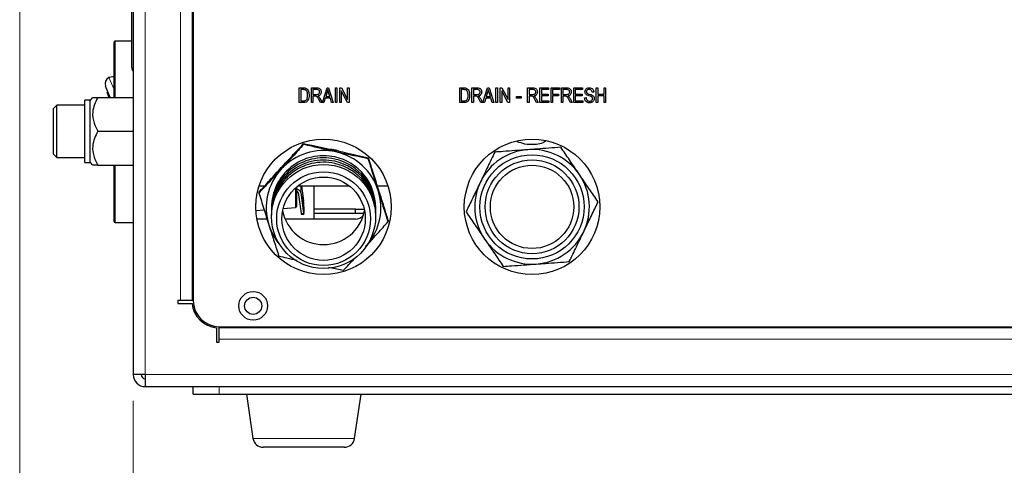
# Model space of a CAD drawing. Header units: millimetres. Extents: x 1 to 419, y 2 to 295.
# Tile 39 of 50: x 160 to 198, y 126 to 143. Entities that reach past the tile are written whole.
import ezdxf

# ---------------------------------------------------------------- set-up
doc = ezdxf.new("R2010")
doc.units = ezdxf.units.MM
doc.styles.add('SLDTEXTSTYLE0', font='TXT', dxfattribs={"width": 0.605})
doc.dimstyles.new('SLDDIMSTYLE0', dxfattribs={"dimtxt": 2.5, "dimasz": 3, "dimexe": 0, "dimexo": 0.0625, "dimtad": 1, "dimlfac": 5, "dimrnd": 1e-09, "dimzin": 12, "dimdsep": 46, "dimtxsty": 'SLDTEXTSTYLE0', "dimsah": 1, "dimcen": 0.09, "dimadec": 0, "dimazin": 3, "dimtfac": 1, "dimtofl": 0, "dimtmove": 0, "dimatfit": 3, "dimfxl": 1, "dimfrac": 2, "dimtolj": 1, "dimtzin": 12, "dimarcsym": 0})
doc.dimstyles.new('SLDDIMSTYLE1', dxfattribs={"dimtxt": 2.5, "dimasz": 3, "dimexe": 0, "dimexo": 0.0625, "dimtad": 1, "dimdec": 0, "dimlfac": 5, "dimrnd": 1e-09, "dimzin": 12, "dimdsep": 46, "dimtxsty": 'SLDTEXTSTYLE0', "dimsah": 1, "dimcen": 0.09, "dimadec": 0, "dimazin": 3, "dimtfac": 1, "dimtofl": 0, "dimtmove": 0, "dimatfit": 3, "dimfxl": 1, "dimfrac": 2, "dimtolj": 1, "dimtzin": 12, "dimarcsym": 0})

# ---------------------------------------------------------------- blocks, each defined once
blk = doc.blocks.new('_D_4')
at = {"color": 7, "linetype": 'Continuous', "lineweight": 18}
for p, q in [((159.865, 157.166), (159.865, 107.934)), ((235.424, 128.604), (235.424, 107.934)), ((159.865, 108.934), (235.424, 108.934))]:
    blk.add_line(p, q, dxfattribs=at)
for points in [[(159.865, 108.934), (162.865, 108.434), (162.865, 109.434)], [(235.424, 108.934), (232.424, 109.434), (232.424, 108.434)]]:
    blk.add_solid(points, dxfattribs=at)
at = {"color": 7, "linetype": 'Continuous', "lineweight": 18, "char_height": 2.5, "attachment_point": 1, "style": 'SLDTEXTSTYLE0'}
for s, insert in [('mm (14,9 in)', (191.332, 112.156)), ('378', (184.665, 112.156))]:
    blk.add_mtext(s, dxfattribs=dict(at, insert=insert))
blk = doc.blocks.new('_D_5')
at = {"color": 7, "linetype": 'Continuous', "lineweight": 18}
for p, q in [((164.224, 128.724), (164.224, 115.936)), ((235.424, 128.604), (235.424, 115.936)), ((164.224, 116.936), (235.424, 116.936))]:
    blk.add_line(p, q, dxfattribs=at)
for points in [[(164.224, 116.936), (167.224, 116.436), (167.224, 117.436)], [(235.424, 116.936), (232.424, 117.436), (232.424, 116.436)]]:
    blk.add_solid(points, dxfattribs=at)
at = {"color": 7, "linetype": 'Continuous', "lineweight": 18, "char_height": 2.5, "attachment_point": 1, "style": 'SLDTEXTSTYLE0'}
for s, insert in [('356', (188.277, 120.159)), ('mm (14 in)', (194.943, 120.159))]:
    blk.add_mtext(s, dxfattribs=dict(at, insert=insert))

msp = doc.modelspace()

# ---------------------------------------------------------------- linework, layer by layer
at = {"color": 7, "linetype": 'Continuous', "lineweight": 25}
for p, q in [((164.2237, 169.4039), (164.2237, 129.7239)), ((166.5237, 166.5639), (166.5237, 132.5639)), ((164.1635, 141.5139), (164.1635, 148.1639)), ((163.4835, 140.3639), (163.4835, 142.4839)), ((164.1635, 142.5239), (163.5235, 142.5239)), ((163.4835, 141.1733), (163.3206, 141.1344)), ((163.3412, 140.3639), (163.1578, 140.7959)), ((163.2153, 140.5581), (163.2522, 140.5737)), ((163.2978, 140.3639), (163.2153, 140.5581)), ((170.5893, 140.7289), (170.7485, 140.7289)), ((170.5893, 140.1639), (170.5893, 140.7289)), ((170.7472, 140.6629), (170.648, 140.6629)), ((170.648, 140.6629), (170.648, 140.2299)), ((171.0589, 140.7289), (171.2665, 140.7289)), ((171.0589, 140.1639), (171.0589, 140.7289)), ((171.2706, 140.6629), (171.1176, 140.6629)), ((171.1176, 140.6629), (171.1176, 140.4794)), ((171.4772, 140.1639), (171.6577, 140.7289)), ((171.6601, 140.5631), (171.6069, 140.3987)), ((171.6577, 140.7289), (171.7149, 140.7289)), ((171.7149, 140.7289), (171.8955, 140.1639)), ((171.7657, 140.3987), (171.7184, 140.554)), ((171.9762, 140.7289), (172.0349, 140.7289)), ((171.9762, 140.1639), (171.9762, 140.7289)), ((172.0349, 140.7289), (172.0349, 140.1639)), ((172.145, 140.7289), (172.2074, 140.7289)), ((172.145, 140.1639), (172.145, 140.7289)), ((172.2037, 140.6137), (172.2037, 140.1639)), ((172.4417, 140.1639), (172.2037, 140.6137)), ((172.2074, 140.7289), (172.4458, 140.2786)), ((172.4458, 140.7289), (172.5045, 140.7289)), ((172.4458, 140.2786), (172.4458, 140.7289)), ((172.5045, 140.7289), (172.5045, 140.1639)), ((176.7478, 140.7289), (176.9071, 140.7289)), ((176.7478, 140.1639), (176.7478, 140.7289)), ((176.9057, 140.6629), (176.8065, 140.6629)), ((176.8065, 140.6629), (176.8065, 140.2299)), ((177.2174, 140.7289), (177.425, 140.7289)), ((177.2174, 140.1639), (177.2174, 140.7289)), ((177.2761, 140.6629), (177.2761, 140.4794)), ((177.4291, 140.6629), (177.2761, 140.6629)), ((177.6357, 140.1639), (177.8162, 140.7289)), ((177.8186, 140.5631), (177.7654, 140.3987)), ((177.8162, 140.7289), (177.8734, 140.7289)), ((177.8734, 140.7289), (178.054, 140.1639)), ((177.9242, 140.3987), (177.877, 140.554)), ((178.1347, 140.7289), (178.1934, 140.7289)), ((178.1347, 140.1639), (178.1347, 140.7289)), ((178.1934, 140.7289), (178.1934, 140.1639)), ((178.3035, 140.7289), (178.366, 140.7289)), ((178.3035, 140.1639), (178.3035, 140.7289)), ((178.3622, 140.6137), (178.3622, 140.1639)), ((178.6002, 140.1639), (178.3622, 140.6137)), ((178.366, 140.7289), (178.6043, 140.2786)), ((178.6043, 140.7289), (178.663, 140.7289)), ((178.6043, 140.2786), (178.6043, 140.7289)), ((178.663, 140.7289), (178.663, 140.1639)), ((179.3528, 140.7289), (179.5603, 140.7289)), ((179.3528, 140.1639), (179.3528, 140.7289)), ((179.4115, 140.6629), (179.4115, 140.4794)), ((179.5645, 140.6629), (179.4115, 140.6629)), ((179.8225, 140.7289), (180.16, 140.7289)), ((179.8225, 140.1639), (179.8225, 140.7289)), ((179.8812, 140.6629), (179.8812, 140.4868)), ((180.16, 140.6629), (179.8812, 140.6629)), ((180.16, 140.7289), (180.16, 140.6629)), ((180.2554, 140.7289), (180.5709, 140.7289)), ((180.2554, 140.1639), (180.2554, 140.7289)), ((180.3141, 140.6629), (180.3141, 140.4868)), ((180.5709, 140.6629), (180.3141, 140.6629)), ((180.5709, 140.7289), (180.5709, 140.6629)), ((180.6517, 140.7289), (180.8592, 140.7289)), ((180.6517, 140.1639), (180.6517, 140.7289)), ((180.8633, 140.6629), (180.7104, 140.6629)), ((180.7104, 140.6629), (180.7104, 140.4794)), ((181.1213, 140.7289), (181.4588, 140.7289)), ((181.1213, 140.1639), (181.1213, 140.7289)), ((181.18, 140.6629), (181.18, 140.4868)), ((181.4588, 140.6629), (181.18, 140.6629)), ((181.4588, 140.7289), (181.4588, 140.6629)), ((181.8918, 140.5675), (181.8331, 140.5602)), ((181.9872, 140.7289), (182.0459, 140.7289)), ((181.9872, 140.1639), (181.9872, 140.7289)), ((182.0459, 140.7289), (182.0459, 140.4941)), ((182.288, 140.7289), (182.3467, 140.7289)), ((182.288, 140.4941), (182.288, 140.7289)), ((182.3467, 140.7289), (182.3467, 140.1639)), ((162.5635, 140.2639), (162.3635, 140.2639)), ((162.3635, 137.8639), (162.3635, 140.2639)), ((162.6635, 140.3639), (162.5635, 140.2639)), ((162.5635, 137.8639), (162.5635, 140.2639)), ((162.8646, 140.3639), (164.2237, 140.3639)), ((170.7559, 140.1639), (170.5893, 140.1639)), ((170.648, 140.2299), (170.7488, 140.2299)), ((171.1176, 140.1639), (171.0589, 140.1639)), ((171.1176, 140.4794), (171.2553, 140.4794)), ((171.1176, 140.4134), (171.1176, 140.1639)), ((171.1925, 140.4134), (171.1176, 140.4134)), ((171.4031, 140.1639), (171.3379, 140.2848)), ((171.3872, 140.3183), (171.4699, 140.1639)), ((171.4699, 140.1639), (171.4031, 140.1639)), ((171.5383, 140.1639), (171.4772, 140.1639)), ((171.5876, 140.3327), (171.5383, 140.1639)), ((171.785, 140.3327), (171.5876, 140.3327)), ((171.6069, 140.3987), (171.7657, 140.3987)), ((171.8345, 140.1639), (171.785, 140.3327)), ((171.8955, 140.1639), (171.8345, 140.1639)), ((172.0349, 140.1639), (171.9762, 140.1639)), ((172.2037, 140.1639), (172.145, 140.1639)), ((172.5045, 140.1639), (172.4417, 140.1639)), ((176.9144, 140.1639), (176.7478, 140.1639)), ((176.8065, 140.2299), (176.9073, 140.2299)), ((177.2761, 140.1639), (177.2174, 140.1639)), ((177.2761, 140.4794), (177.4139, 140.4794)), ((177.2761, 140.4134), (177.2761, 140.1639)), ((177.351, 140.4134), (177.2761, 140.4134)), ((177.5616, 140.1639), (177.4964, 140.2848)), ((177.5457, 140.3183), (177.6284, 140.1639)), ((177.6284, 140.1639), (177.5616, 140.1639)), ((177.6968, 140.1639), (177.6357, 140.1639)), ((177.7461, 140.3327), (177.6968, 140.1639)), ((177.9436, 140.3327), (177.7461, 140.3327)), ((177.7654, 140.3987), (177.9242, 140.3987)), ((177.993, 140.1639), (177.9436, 140.3327)), ((178.054, 140.1639), (177.993, 140.1639)), ((178.1934, 140.1639), (178.1347, 140.1639)), ((178.3622, 140.1639), (178.3035, 140.1639)), ((178.663, 140.1639), (178.6002, 140.1639)), ((178.9272, 140.3987), (179.1033, 140.3987)), ((178.9272, 140.3327), (178.9272, 140.3987)), ((179.1033, 140.3327), (178.9272, 140.3327)), ((179.1033, 140.3987), (179.1033, 140.3327)), ((179.4115, 140.1639), (179.3528, 140.1639)), ((179.4115, 140.4794), (179.5492, 140.4794)), ((179.4115, 140.4134), (179.4115, 140.1639)), ((179.4864, 140.4134), (179.4115, 140.4134)), ((179.697, 140.1639), (179.6318, 140.2848)), ((179.6811, 140.3183), (179.7637, 140.1639)), ((179.7637, 140.1639), (179.697, 140.1639)), ((180.1673, 140.1639), (179.8225, 140.1639)), ((179.8812, 140.4868), (180.1453, 140.4868)), ((179.8812, 140.4207), (179.8812, 140.2299)), ((180.1453, 140.4207), (179.8812, 140.4207)), ((179.8812, 140.2299), (180.1673, 140.2299)), ((180.1453, 140.4868), (180.1453, 140.4207)), ((180.1673, 140.2299), (180.1673, 140.1639)), ((180.3141, 140.1639), (180.2554, 140.1639)), ((180.3141, 140.4868), (180.5342, 140.4868)), ((180.3141, 140.4207), (180.3141, 140.1639)), ((180.5342, 140.4207), (180.3141, 140.4207)), ((180.5342, 140.4868), (180.5342, 140.4207)), ((180.7104, 140.1639), (180.6517, 140.1639)), ((180.7104, 140.4794), (180.8481, 140.4794)), ((180.7104, 140.4134), (180.7104, 140.1639)), ((180.7852, 140.4134), (180.7104, 140.4134)), ((180.9959, 140.1639), (180.9306, 140.2848)), ((180.9799, 140.3183), (181.0626, 140.1639)), ((181.0626, 140.1639), (180.9959, 140.1639)), ((181.4662, 140.1639), (181.1213, 140.1639)), ((181.18, 140.4868), (181.4442, 140.4868)), ((181.18, 140.4207), (181.18, 140.2299)), ((181.4442, 140.4207), (181.18, 140.4207)), ((181.18, 140.2299), (181.4662, 140.2299)), ((181.4442, 140.4868), (181.4442, 140.4207)), ((181.4662, 140.2299), (181.4662, 140.1639)), ((181.5396, 140.3474), (181.5983, 140.3547)), ((182.0459, 140.1639), (181.9872, 140.1639)), ((182.0459, 140.4941), (182.288, 140.4941)), ((182.0459, 140.4281), (182.0459, 140.1639)), ((182.288, 140.4281), (182.0459, 140.4281)), ((182.288, 140.1639), (182.288, 140.4281)), ((182.3467, 140.1639), (182.288, 140.1639)), ((161.2835, 140.0639), (161.1635, 139.9439)), ((161.1635, 138.1839), (161.1635, 139.9439)), ((162.3635, 140.0639), (161.2835, 140.0639)), ((161.2835, 138.0639), (161.2835, 140.0639)), ((162.8646, 139.0639), (164.2237, 139.0639)), ((170.7604, 138.5902), (170.7604, 138.5623)), ((161.1635, 138.1839), (161.2835, 138.0639)), ((161.2835, 138.0639), (162.3635, 138.0639)), ((173.2404, 138.0411), (173.2404, 138.0132)), ((162.3635, 137.8639), (162.5635, 137.8639)), ((162.5635, 137.8639), (162.6635, 137.7639)), ((162.8646, 137.7639), (164.2237, 137.7639)), ((163.4835, 135.6039), (163.4835, 137.7639)), ((169.0513, 136.9684), (169.265, 136.9684)), ((170.4835, 136.9255), (170.4835, 136.181)), ((170.5359, 136.9684), (172.5114, 136.9684)), ((170.6777, 136.9684), (170.7593, 136.3909)), ((171.1635, 135.6939), (171.1635, 136.9684)), ((173.5833, 136.9684), (173.9961, 136.9684)), ((169.0437, 136.7223), (169.0437, 136.6944)), ((170.5464, 136.7152), (170.6597, 135.9141)), ((170.6461, 136.7206), (170.7593, 135.9195)), ((170.7123, 136.5745), (170.7123, 136.4017)), ((170.7524, 136.3224), (170.7158, 136.5813)), ((168.9274, 136.0252), (169.2441, 136.0494)), ((169.5237, 136.1313), (169.5237, 136.0476)), ((169.9727, 136.105), (170.4465, 136.1411)), ((170.7158, 136.3456), (170.7524, 136.0867)), ((170.7558, 136.0935), (170.7558, 136.2663)), ((170.7733, 136.1666), (170.7733, 135.9466)), ((172.7435, 136.0739), (171.1635, 136.0739)), ((172.7435, 135.9139), (172.7435, 136.0739)), ((172.7435, 136.0739), (173.0822, 136.0739)), ((173.5237, 136.0476), (173.5237, 136.1313)), ((169.3557, 135.6939), (168.9665, 135.6939)), ((171.1635, 135.6939), (170.0488, 135.6939)), ((170.6684, 135.8801), (170.768, 135.8855)), ((172.7435, 135.9139), (171.1635, 135.9139)), ((172.7435, 135.6939), (171.1635, 135.6939)), ((173.0729, 135.9139), (172.7435, 135.9139)), ((163.5235, 135.5639), (164.2237, 135.5639)), ((174.0037, 135.624), (174.0037, 135.5961)), ((171.7191, 133.8458), (172.2869, 133.7282)), ((166.0403, 132.5639), (165.9353, 132.5639)), ((165.9353, 132.5639), (165.9353, 132.4589)), ((165.9353, 132.4589), (166.4789, 132.4589)), ((166.4846, 132.5639), (166.0403, 132.5639)), ((166.4954, 132.5639), (166.4846, 132.5639)), ((166.4954, 132.5639), (166.5237, 132.5639)), ((167.4187, 131.5192), (167.4187, 130.9755)), ((167.5237, 131.5639), (232.1237, 131.5639)), ((167.5237, 131.5639), (167.5237, 131.5357)), ((167.5237, 131.5249), (167.5237, 131.5357)), ((167.5237, 131.0805), (167.5237, 131.5249)), ((167.4187, 130.9755), (167.5237, 130.9755)), ((167.5237, 130.9755), (167.5237, 131.0805)), ((164.6837, 129.7239), (164.2237, 129.7239)), ((164.6837, 129.7239), (164.6837, 129.2648)), ((164.6837, 129.2648), (164.6837, 129.2639)), ((164.712, 129.2639), (164.6837, 129.2639)), ((164.712, 129.2639), (235.2462, 129.2639)), ((166.5237, 128.9762), (166.5237, 129.2639)), ((166.5237, 128.9762), (167.5237, 128.9762)), ((167.5237, 128.9762), (232.1237, 128.9762)), ((168.5637, 128.9762), (168.8134, 127.278)), ((172.7139, 127.278), (172.9637, 128.9762)), ((172.3182, 126.9362), (169.2092, 126.9362))]:
    msp.add_line(p, q, dxfattribs=at)
at = {"color": 8, "linetype": 'Continuous', "lineweight": 18}
for p, q in [((164.6837, 129.7239), (164.6837, 169.4039)), ((166.0403, 132.5639), (166.0403, 166.5639)), ((166.4846, 132.5639), (166.4846, 166.5639)), ((166.4954, 166.5639), (166.4954, 132.5639)), ((163.5235, 142.5239), (163.5235, 140.3639)), ((163.2903, 141.1237), (163.4835, 140.6686)), ((163.5235, 137.7639), (163.5235, 135.5639)), ((170.4465, 136.1411), (170.4465, 136.893)), ((170.6461, 136.9684), (170.6461, 136.7206)), ((170.7158, 136.5813), (170.7124, 136.5811)), ((170.7193, 136.3206), (170.7524, 136.3224)), ((170.7558, 136.2663), (170.7272, 136.2647)), ((170.7514, 136.0932), (170.7558, 136.0935)), ((170.6597, 135.9141), (170.7593, 135.9195)), ((167.5237, 131.5357), (232.1237, 131.5357)), ((232.1237, 131.5249), (167.5237, 131.5249)), ((232.1237, 131.0805), (167.5237, 131.0805)), ((164.6837, 129.7239), (235.2237, 129.7239)), ((167.5237, 128.9762), (167.5237, 129.2639)), ((168.8134, 127.278), (172.7115, 127.278)), ((172.7115, 127.278), (172.7139, 127.278))]:
    msp.add_line(p, q, dxfattribs=at)
at = {"color": 7, "linetype": 'Continuous', "lineweight": 25, "flags": 128}
for points in [[(171.7859, 138.3866), (171.9778, 138.3534), (172.0776, 138.3287)], [(170.7123, 136.5745), (170.7123, 136.5801), (170.7125, 136.5846), (170.7129, 136.5878), (170.7133, 136.5895), (170.7138, 136.5897), (170.7144, 136.5883), (170.7151, 136.5855), (170.7158, 136.5813)], [(170.7558, 136.0935), (170.7558, 136.0878), (170.7556, 136.0833), (170.7553, 136.0802), (170.7548, 136.0785), (170.7543, 136.0783), (170.7537, 136.0796), (170.753, 136.0825), (170.7524, 136.0867)], [(170.7593, 135.9195), (170.762, 135.9027), (170.7647, 135.8914), (170.7671, 135.8859), (170.7692, 135.8866), (170.7709, 135.8934), (170.7722, 135.906), (170.773, 135.924), (170.7733, 135.9466)]]:
    msp.add_lwpolyline(points, dxfattribs=at)
at = {"color": 7, "linetype": 'Continuous', "lineweight": 25}
for centre, radius in [((171.5237, 136.1639), 2.6), ((179.5237, 136.1639), 2.6), ((179.5237, 136.1639), 2), ((179.5237, 136.1639), 1.8), ((171.5244, 135.793), 1.9986), ((179.5237, 136.1639), 1.6), ((171.5243, 135.7096), 1.7988), ((171.5242, 135.71), 1.5989), ((168.8237, 132.3639), 0.55), ((168.8237, 132.3639), 0.33)]:
    msp.add_circle(centre, radius, dxfattribs=at)
for centre, radius, start, end in [((163.5235, 142.4839), 0.04, 90, 180), ((164.3635, 141.5139), 0.2, 180, 225.65855), ((163.388, 140.8936), 0.25, 113, 203), ((163.388, 140.8936), 0.25, 105.63411, 113), ((171.5236, 136.1228), 2.2032, 77.50021, 137.38834), ((171.5265, 136.1276), 2.198, 17.55987, 77.54789), ((179.5237, 136.1639), 2.2, 94.24435, 154.24435), ((179.5237, 136.1639), 2.2, 34.24435, 94.24435), ((171.5222, 136.1284), 1.9985, 77.4318, 179.9161), ((171.5222, 136.0448), 1.9984, 77.43061, 181.11872), ((171.5222, 135.9611), 1.9984, 77.43061, 181.11872), ((171.5277, 136.1298), 1.996, 0.04338, 77.57735), ((171.5278, 136.0462), 1.9959, 358.83984, 77.57819), ((171.5278, 135.9625), 1.9959, 358.83984, 77.57819), ((171.5145, 136.1313), 2.1908, 137.39277, 197.5166), ((171.5222, 135.8774), 1.9984, 77.43061, 181.11872), ((171.5278, 135.8787), 1.9959, 358.83984, 77.57819), ((179.5237, 136.1639), 2.2, 334.24435, 34.24435), ((170.4861, 136.6673), 0.1686, 18.405, 90.88063), ((170.4692, 136.6913), 0.0808, 17.14227, 79.86022), ((171.533, 136.1313), 2.1907, 319.74256, 17.51757), ((179.5237, 136.1639), 2.2, 154.24435, 214.24435), ((171.186, 136.403), 0.4737, 180.15714, 186.9574), ((168.8785, 136.1614), 1.8948, 0.15714, 6.9574), ((171.5237, 136.3166), 1.6006, 190.9438, 349.0562), ((170.4435, 136.181), 0.04, 274.36157, 0), ((170.2822, 136.265), 0.4737, 0.15714, 6.9574), ((170.7186, 135.911), 0.059, 176.91667, 211.56876), ((172.7435, 136.0939), 0.4, 270, 320.36574), ((163.5235, 135.6039), 0.04, 180, 270), ((171.5168, 136.1326), 2.1934, 197.53025, 220.24236), ((179.5237, 136.1639), 2.2, 214.24435, 274.24435), ((179.5237, 136.1639), 2.2, 274.24435, 334.24435), ((167.5237, 132.5639), 1.05, 185.73917, 264.26083), ((167.5237, 132.5639), 1, 180, 270), ((164.6837, 129.7239), 0.46, 180, 270), ((164.6837, 129.7239), 0.16, 180, 270), ((164.712, 129.7239), 0.46, 266.4748, 270), ((169.2092, 127.3362), 0.4, 188.36589, 270), ((172.3182, 127.3362), 0.4, 270, 351.63411)]:
    msp.add_arc(centre, radius, start, end, dxfattribs=at)
for points, knots in [([(170.8271, 140.6517), (170.8124, 140.6556), (170.7862, 140.6628), (170.7591, 140.6629), (170.7472, 140.6629)], [0, 0, 0, 0, 0.5590458, 1, 1, 1, 1]), ([(170.7485, 140.7289), (170.7656, 140.7288), (170.7959, 140.7286), (170.8255, 140.7216), (170.8384, 140.7185)], [0, 0, 0, 0, 0.56030935, 1, 1, 1, 1]), ([(170.9122, 140.4503), (170.91, 140.4936), (170.907, 140.5539), (170.8696, 140.6235), (170.8412, 140.6423), (170.8271, 140.6517)], [0, 0, 0, 0, 0.5599552, 0.7806403, 1, 1, 1, 1]), ([(170.8384, 140.7185), (170.8645, 140.7035), (170.9169, 140.6733), (170.9631, 140.5724), (170.9679, 140.4961), (170.9709, 140.4495)], [0, 0, 0, 0, 0.2781954, 0.558779, 1, 1, 1, 1]), ([(171.2553, 140.4794), (171.2715, 140.4797), (171.3037, 140.4801), (171.3465, 140.4991), (171.3709, 140.5348), (171.3733, 140.5602), (171.3745, 140.5729)], [0, 0, 0, 0, 0.281468, 0.5598819, 0.7797191, 1, 1, 1, 1]), ([(171.2665, 140.7289), (171.2912, 140.7288), (171.3404, 140.7286), (171.401, 140.689), (171.429, 140.6309), (171.4318, 140.5925), (171.4332, 140.5732)], [0, 0, 0, 0, 0.2814723, 0.5582298, 0.7789099, 1, 1, 1, 1]), ([(171.3745, 140.5729), (171.3731, 140.5876), (171.3703, 140.617), (171.3408, 140.6488), (171.305, 140.6613), (171.2821, 140.6624), (171.2706, 140.6629)], [0, 0, 0, 0, 0.2798158, 0.5582435, 0.7787576, 1, 1, 1, 1]), ([(171.4332, 140.5732), (171.4317, 140.5521), (171.4286, 140.5098), (171.3959, 140.4582), (171.3497, 140.4281), (171.3173, 140.4207), (171.3011, 140.4171)], [0, 0, 0, 0, 0.2801902, 0.5591445, 0.7793137, 1, 1, 1, 1]), ([(171.6863, 140.6701), (171.6824, 140.6499), (171.6754, 140.6138), (171.6648, 140.5786), (171.6601, 140.5631)], [0, 0, 0, 0, 0.5599894, 1, 1, 1, 1]), ([(171.7184, 140.554), (171.7119, 140.5755), (171.7003, 140.614), (171.6906, 140.653), (171.6863, 140.6701)], [0, 0, 0, 0, 0.5600122, 1, 1, 1, 1]), ([(176.9856, 140.6517), (176.971, 140.6556), (176.9448, 140.6628), (176.9176, 140.6629), (176.9057, 140.6629)], [0, 0, 0, 0, 0.5590458, 1, 1, 1, 1]), ([(176.9071, 140.7289), (176.9241, 140.7288), (176.9545, 140.7286), (176.984, 140.7216), (176.997, 140.7185)], [0, 0, 0, 0, 0.5603093, 1, 1, 1, 1]), ([(177.0707, 140.4503), (177.0685, 140.4936), (177.0656, 140.5539), (177.0282, 140.6235), (176.9998, 140.6423), (176.9856, 140.6517)], [0, 0, 0, 0, 0.5599552, 0.7806403, 1, 1, 1, 1]), ([(176.997, 140.7185), (177.023, 140.7035), (177.0754, 140.6733), (177.1217, 140.5724), (177.1265, 140.4961), (177.1294, 140.4495)], [0, 0, 0, 0, 0.2781954, 0.558779, 1, 1, 1, 1]), ([(177.4139, 140.4794), (177.43, 140.4797), (177.4622, 140.4801), (177.505, 140.4991), (177.5295, 140.5348), (177.5318, 140.5602), (177.533, 140.5729)], [0, 0, 0, 0, 0.281468, 0.5598819, 0.7797191, 1, 1, 1, 1]), ([(177.425, 140.7289), (177.4498, 140.7288), (177.4989, 140.7286), (177.5595, 140.689), (177.5875, 140.6309), (177.5903, 140.5925), (177.5917, 140.5732)], [0, 0, 0, 0, 0.2814723, 0.5582298, 0.7789099, 1, 1, 1, 1]), ([(177.533, 140.5729), (177.5316, 140.5876), (177.5289, 140.617), (177.4993, 140.6488), (177.4635, 140.6613), (177.4406, 140.6624), (177.4291, 140.6629)], [0, 0, 0, 0, 0.2798158, 0.5582435, 0.7787576, 1, 1, 1, 1]), ([(177.5917, 140.5732), (177.5902, 140.5521), (177.5872, 140.5098), (177.5544, 140.4582), (177.5082, 140.4281), (177.4758, 140.4207), (177.4596, 140.4171)], [0, 0, 0, 0, 0.2801902, 0.5591445, 0.7793137, 1, 1, 1, 1]), ([(177.8448, 140.6701), (177.8409, 140.6499), (177.8339, 140.6138), (177.8233, 140.5786), (177.8186, 140.5631)], [0, 0, 0, 0, 0.5599894, 1, 1, 1, 1]), ([(177.877, 140.554), (177.8704, 140.5755), (177.8588, 140.614), (177.8491, 140.653), (177.8448, 140.6701)], [0, 0, 0, 0, 0.5600122, 1, 1, 1, 1]), ([(179.5492, 140.4794), (179.5654, 140.4797), (179.5976, 140.4801), (179.6404, 140.4991), (179.6648, 140.5348), (179.6672, 140.5602), (179.6684, 140.5729)], [0, 0, 0, 0, 0.281468, 0.5598819, 0.7797191, 1, 1, 1, 1]), ([(179.5603, 140.7289), (179.5851, 140.7288), (179.6343, 140.7286), (179.6948, 140.689), (179.7229, 140.6309), (179.7257, 140.5925), (179.7271, 140.5732)], [0, 0, 0, 0, 0.2814723, 0.5582298, 0.7789099, 1, 1, 1, 1]), ([(179.6684, 140.5729), (179.667, 140.5876), (179.6642, 140.617), (179.6347, 140.6488), (179.5988, 140.6613), (179.5759, 140.6624), (179.5645, 140.6629)], [0, 0, 0, 0, 0.2798158, 0.5582435, 0.7787576, 1, 1, 1, 1]), ([(179.7271, 140.5732), (179.7256, 140.5521), (179.7225, 140.5098), (179.6897, 140.4582), (179.6436, 140.4281), (179.6112, 140.4207), (179.595, 140.4171)], [0, 0, 0, 0, 0.2801902, 0.5591445, 0.7793137, 1, 1, 1, 1]), ([(180.8481, 140.4794), (180.8642, 140.4797), (180.8964, 140.4801), (180.9392, 140.4991), (180.9637, 140.5348), (180.966, 140.5602), (180.9672, 140.5729)], [0, 0, 0, 0, 0.281468, 0.5598819, 0.7797191, 1, 1, 1, 1]), ([(180.8592, 140.7289), (180.884, 140.7288), (180.9331, 140.7286), (180.9937, 140.689), (181.0217, 140.6309), (181.0245, 140.5925), (181.0259, 140.5732)], [0, 0, 0, 0, 0.2814723, 0.5582298, 0.7789099, 1, 1, 1, 1]), ([(180.9672, 140.5729), (180.9658, 140.5876), (180.9631, 140.617), (180.9336, 140.6488), (180.8977, 140.6613), (180.8748, 140.6624), (180.8633, 140.6629)], [0, 0, 0, 0, 0.2798158, 0.5582435, 0.7787576, 1, 1, 1, 1]), ([(181.0259, 140.5732), (181.0244, 140.5521), (181.0214, 140.5098), (180.9886, 140.4582), (180.9424, 140.4281), (180.91, 140.4207), (180.8938, 140.4171)], [0, 0, 0, 0, 0.2801902, 0.5591445, 0.7793137, 1, 1, 1, 1]), ([(181.5542, 140.5815), (181.5567, 140.6053), (181.5615, 140.653), (181.6064, 140.7059), (181.6622, 140.733), (181.6995, 140.7352), (181.7182, 140.7363)], [0, 0, 0, 0, 0.2796966, 0.5588536, 0.7791302, 1, 1, 1, 1]), ([(181.7066, 140.4262), (181.6852, 140.4323), (181.6425, 140.4443), (181.589, 140.4784), (181.5585, 140.529), (181.5557, 140.564), (181.5542, 140.5815)], [0, 0, 0, 0, 0.2811422, 0.5600561, 0.7798619, 1, 1, 1, 1]), ([(181.7201, 140.6702), (181.7053, 140.6695), (181.6757, 140.6679), (181.6383, 140.6475), (181.6161, 140.6151), (181.614, 140.5918), (181.6129, 140.5801)], [0, 0, 0, 0, 0.28092881, 0.55997662, 0.77975242, 1, 1, 1, 1]), ([(181.6129, 140.5801), (181.6135, 140.5684), (181.6144, 140.5475), (181.6262, 140.5303), (181.6314, 140.5228)], [0, 0, 0, 0, 0.5603736, 1, 1, 1, 1]), ([(181.7182, 140.7363), (181.7437, 140.7342), (181.7947, 140.7299), (181.8548, 140.6863), (181.8861, 140.6274), (181.8899, 140.5875), (181.8918, 140.5675)], [0, 0, 0, 0, 0.2801553, 0.5590638, 0.7792847, 1, 1, 1, 1]), ([(181.8331, 140.5602), (181.8309, 140.5767), (181.8266, 140.6096), (181.7989, 140.6494), (181.7593, 140.6681), (181.7332, 140.6695), (181.7201, 140.6702)], [0, 0, 0, 0, 0.2807568, 0.5592998, 0.7792108, 1, 1, 1, 1]), ([(162.8646, 140.3639), (162.8175, 140.2749), (162.7217, 140.0937), (162.6419, 139.7575), (162.69, 139.3969), (162.811, 139.1662), (162.8646, 139.0639)], [0, 0, 0, 0, 0.2164583, 0.4403175, 0.7519055, 1, 1, 1, 1]), ([(162.6661, 140.3639), (162.6831, 140.3639), (162.7098, 140.3639), (162.8233, 140.3639), (162.8646, 140.3639)], [0, 0, 0, 0, 0.6361495, 1, 1, 1, 1]), ([(170.7488, 140.2299), (170.7652, 140.2305), (170.798, 140.2316), (170.8428, 140.2463), (170.8735, 140.2769), (170.8843, 140.3005), (170.8897, 140.3123)], [0, 0, 0, 0, 0.28074745, 0.55999954, 0.77970854, 1, 1, 1, 1]), ([(170.9709, 140.4495), (170.965, 140.3805), (170.9577, 140.294), (170.8982, 140.2107), (170.8421, 140.1699), (170.7904, 140.1663), (170.7559, 140.1639)], [0, 0, 0, 0, 0.4986209, 0.6243885, 0.7498207, 1, 1, 1, 1]), ([(170.8897, 140.3123), (170.8972, 140.3375), (170.9107, 140.3826), (170.9117, 140.4296), (170.9122, 140.4503)], [0, 0, 0, 0, 0.5595654, 1, 1, 1, 1]), ([(171.3379, 140.2848), (171.3207, 140.32), (171.2968, 140.3689), (171.2391, 140.4126), (171.2081, 140.4131), (171.1925, 140.4134)], [0, 0, 0, 0, 0.5609767, 0.7797398, 1, 1, 1, 1]), ([(171.3011, 140.4171), (171.3086, 140.4129), (171.3219, 140.4056), (171.3331, 140.3952), (171.338, 140.3907)], [0, 0, 0, 0, 0.5601468, 1, 1, 1, 1]), ([(171.338, 140.3907), (171.3482, 140.3779), (171.3666, 140.3551), (171.3809, 140.3296), (171.3872, 140.3183)], [0, 0, 0, 0, 0.559973, 1, 1, 1, 1]), ([(176.9073, 140.2299), (176.9237, 140.2305), (176.9565, 140.2316), (177.0013, 140.2463), (177.0321, 140.2769), (177.0428, 140.3005), (177.0482, 140.3123)], [0, 0, 0, 0, 0.2807474, 0.5599995, 0.7797085, 1, 1, 1, 1]), ([(177.1294, 140.4495), (177.1235, 140.3805), (177.1162, 140.294), (177.0568, 140.2107), (177.0007, 140.1699), (176.9489, 140.1663), (176.9144, 140.1639)], [0, 0, 0, 0, 0.4986209, 0.6243885, 0.7498207, 1, 1, 1, 1]), ([(177.0482, 140.3123), (177.0557, 140.3375), (177.0692, 140.3826), (177.0702, 140.4296), (177.0707, 140.4503)], [0, 0, 0, 0, 0.5595654, 1, 1, 1, 1]), ([(177.4964, 140.2848), (177.4792, 140.32), (177.4554, 140.3689), (177.3976, 140.4126), (177.3666, 140.4131), (177.351, 140.4134)], [0, 0, 0, 0, 0.5609767, 0.7797398, 1, 1, 1, 1]), ([(177.4596, 140.4171), (177.4671, 140.4129), (177.4804, 140.4056), (177.4916, 140.3952), (177.4965, 140.3907)], [0, 0, 0, 0, 0.5601468, 1, 1, 1, 1]), ([(177.4965, 140.3907), (177.5068, 140.3779), (177.5251, 140.3551), (177.5394, 140.3296), (177.5457, 140.3183)], [0, 0, 0, 0, 0.55997298, 1, 1, 1, 1]), ([(179.6318, 140.2848), (179.6146, 140.32), (179.5907, 140.3689), (179.533, 140.4126), (179.502, 140.4131), (179.4864, 140.4134)], [0, 0, 0, 0, 0.5609767, 0.7797398, 1, 1, 1, 1]), ([(179.595, 140.4171), (179.6025, 140.4129), (179.6158, 140.4056), (179.627, 140.3952), (179.6319, 140.3907)], [0, 0, 0, 0, 0.5601468, 1, 1, 1, 1]), ([(179.6319, 140.3907), (179.6421, 140.3779), (179.6604, 140.3551), (179.6748, 140.3296), (179.6811, 140.3183)], [0, 0, 0, 0, 0.559973, 1, 1, 1, 1]), ([(180.9306, 140.2848), (180.9134, 140.32), (180.8896, 140.3689), (180.8318, 140.4126), (180.8008, 140.4131), (180.7852, 140.4134)], [0, 0, 0, 0, 0.5609767, 0.7797398, 1, 1, 1, 1]), ([(180.8938, 140.4171), (180.9013, 140.4129), (180.9146, 140.4056), (180.9258, 140.3952), (180.9307, 140.3907)], [0, 0, 0, 0, 0.5601468, 1, 1, 1, 1]), ([(180.9307, 140.3907), (180.941, 140.3779), (180.9593, 140.3551), (180.9736, 140.3296), (180.9799, 140.3183)], [0, 0, 0, 0, 0.559973, 1, 1, 1, 1]), ([(181.7285, 140.1566), (181.7001, 140.159), (181.6434, 140.1638), (181.5783, 140.2148), (181.5451, 140.2808), (181.5414, 140.3252), (181.5396, 140.3474)], [0, 0, 0, 0, 0.2800628, 0.5589268, 0.7791755, 1, 1, 1, 1]), ([(181.5983, 140.3547), (181.6008, 140.3349), (181.606, 140.2955), (181.6411, 140.2501), (181.687, 140.2262), (181.718, 140.2238), (181.7336, 140.2226)], [0, 0, 0, 0, 0.28074313, 0.55914293, 0.77940956, 1, 1, 1, 1]), ([(181.6314, 140.5228), (181.647, 140.5131), (181.675, 140.4959), (181.707, 140.4885), (181.7212, 140.4852)], [0, 0, 0, 0, 0.557866, 1, 1, 1, 1]), ([(181.8478, 140.3194), (181.8473, 140.3275), (181.8463, 140.3436), (181.8364, 140.3663), (181.8199, 140.3845), (181.7777, 140.409), (181.7382, 140.4186), (181.7066, 140.4262)], [0, 0, 0, 0, 0.1249721, 0.2498152, 0.3745975, 0.4995717, 1, 1, 1, 1]), ([(181.7212, 140.4852), (181.7398, 140.4808), (181.7731, 140.4729), (181.8052, 140.4612), (181.8193, 140.4561)], [0, 0, 0, 0, 0.5601301, 1, 1, 1, 1]), ([(181.9065, 140.3211), (181.9033, 140.2956), (181.8971, 140.2447), (181.8492, 140.1877), (181.7886, 140.1599), (181.7486, 140.1577), (181.7285, 140.1566)], [0, 0, 0, 0, 0.2795457, 0.558773, 0.7790389, 1, 1, 1, 1]), ([(181.7336, 140.2226), (181.7494, 140.2235), (181.781, 140.2253), (181.8205, 140.2477), (181.8445, 140.282), (181.8467, 140.3069), (181.8478, 140.3194)], [0, 0, 0, 0, 0.2808504, 0.5599587, 0.7797674, 1, 1, 1, 1]), ([(181.8193, 140.4561), (181.8334, 140.4485), (181.8616, 140.4335), (181.899, 140.3878), (181.9036, 140.3464), (181.9065, 140.3211)], [0, 0, 0, 0, 0.2809661, 0.5614008, 1, 1, 1, 1]), ([(162.8646, 139.0639), (162.8175, 138.9749), (162.7217, 138.7937), (162.6419, 138.4575), (162.69, 138.0969), (162.811, 137.8662), (162.8646, 137.7639)], [0, 0, 0, 0, 0.2164583, 0.4403175, 0.7519055, 1, 1, 1, 1]), ([(180.0427, 138.6918), (180.0409, 138.6897), (179.9866, 138.6258), (179.8125, 138.5775), (179.5496, 138.5424), (179.2507, 138.5595), (179.0507, 138.6303), (178.9531, 138.6648)], [0, 0, 0, 0, 0.0071955, 0.2223144, 0.4385478, 0.72588, 1, 1, 1, 1]), ([(169.9021, 137.6702), (169.9231, 137.6931), (170.0775, 137.861), (170.3682, 138.1741), (170.6289, 138.4507), (170.7604, 138.5902)], [0, 0, 0, 0, 0.0723085, 0.5317831, 1, 1, 1, 1]), ([(170.7604, 138.5623), (170.6212, 138.4069), (170.34, 138.0931), (170.049, 137.775), (169.9021, 137.6144)], [0, 0, 0, 0, 0.4953069, 1, 1, 1, 1]), ([(170.7604, 138.5902), (170.8646, 138.5693), (171.2684, 138.488), (171.6886, 138.3971), (172.0004, 138.3296)], [0, 0, 0, 0, 0.2578131, 1, 1, 1, 1]), ([(172.0004, 138.2738), (171.6886, 138.3444), (171.2684, 138.4396), (170.8646, 138.5372), (170.7604, 138.5623)], [0, 0, 0, 0, 0.7421869, 1, 1, 1, 1]), ([(172.0004, 138.3296), (172.1143, 138.3042), (172.5342, 138.2104), (172.9427, 138.1125), (173.2404, 138.0411)], [0, 0, 0, 0, 0.2710579, 1, 1, 1, 1]), ([(173.2404, 138.0132), (172.9427, 138.0736), (172.5342, 138.1566), (172.1143, 138.2488), (172.0004, 138.2738)], [0, 0, 0, 0, 0.7289421, 1, 1, 1, 1]), ([(179.3609, 138.3579), (179.0423, 138.3342), (178.6131, 138.3024), (178.2005, 138.2718), (178.0942, 138.2639)], [0, 0, 0, 0, 0.7421869, 1, 1, 1, 1]), ([(180.6275, 138.4519), (180.3234, 138.4293), (179.9061, 138.3983), (179.4771, 138.3665), (179.3609, 138.3579)], [0, 0, 0, 0, 0.72894209, 1, 1, 1, 1]), ([(181.3423, 137.4019), (181.3248, 137.4276), (181.1962, 137.6165), (180.9542, 137.972), (180.7371, 138.2909), (180.6275, 138.4519)], [0, 0, 0, 0, 0.0723085, 0.5317831, 1, 1, 1, 1]), ([(173.2404, 138.0411), (173.3023, 137.8489), (173.4274, 137.4608), (173.5567, 137.0525), (173.622, 136.8465)], [0, 0, 0, 0, 0.4953069, 1, 1, 1, 1]), ([(173.622, 136.7907), (173.6127, 136.8203), (173.544, 137.0379), (173.4148, 137.4501), (173.2989, 137.8243), (173.2404, 138.0132)], [0, 0, 0, 0, 0.0723085, 0.5317831, 1, 1, 1, 1]), ([(178.0942, 138.2639), (178.0046, 138.0782), (177.8238, 137.7035), (177.6367, 137.3156), (177.5422, 137.1199)], [0, 0, 0, 0, 0.4953069, 1, 1, 1, 1]), ([(162.8646, 137.7639), (162.8233, 137.7639), (162.7098, 137.7639), (162.6831, 137.7639), (162.6661, 137.7639)], [0, 0, 0, 0, 0.3638505, 1, 1, 1, 1]), ([(169.0437, 136.7223), (169.183, 136.8778), (169.4642, 137.1916), (169.7552, 137.5097), (169.9021, 137.6702)], [0, 0, 0, 0, 0.4953069, 1, 1, 1, 1]), ([(169.9021, 137.6144), (169.8811, 137.5916), (169.7266, 137.4237), (169.436, 137.1105), (169.1753, 136.834), (169.0437, 136.6944)], [0, 0, 0, 0, 0.0723085, 0.5317831, 1, 1, 1, 1]), ([(182.0571, 136.3519), (181.9411, 136.5223), (181.7069, 136.8662), (181.4646, 137.2222), (181.3423, 137.4019)], [0, 0, 0, 0, 0.4953069, 1, 1, 1, 1]), ([(173.622, 136.8465), (173.6314, 136.8169), (173.7, 136.5993), (173.8292, 136.187), (173.9452, 135.8129), (174.0037, 135.624)], [0, 0, 0, 0, 0.07230853, 0.53178308, 1, 1, 1, 1]), ([(174.0037, 135.5961), (173.9417, 135.7883), (173.8167, 136.1763), (173.6873, 136.5846), (173.622, 136.7907)], [0, 0, 0, 0, 0.4953069, 1, 1, 1, 1]), ([(177.5422, 137.1199), (177.5287, 137.0919), (177.4294, 136.8861), (177.2425, 136.4987), (177.0749, 136.1513), (176.9903, 135.9759)], [0, 0, 0, 0, 0.0723085, 0.5317831, 1, 1, 1, 1]), ([(169.0437, 136.6944), (169.1056, 136.4944), (169.2306, 136.0907), (169.36, 135.6795), (169.4253, 135.4719)], [0, 0, 0, 0, 0.4953069, 1, 1, 1, 1]), ([(181.5051, 135.2079), (181.5186, 135.2359), (181.6179, 135.4418), (181.8048, 135.8291), (181.9724, 136.1766), (182.0571, 136.3519)], [0, 0, 0, 0, 0.0723085, 0.5317831, 1, 1, 1, 1]), ([(176.9903, 135.9759), (177.1063, 135.8055), (177.3404, 135.4616), (177.5828, 135.1056), (177.7051, 134.9259)], [0, 0, 0, 0, 0.4953069, 1, 1, 1, 1]), ([(169.4253, 135.4719), (169.4347, 135.4424), (169.5033, 135.2251), (169.6325, 134.8189), (169.7484, 134.459), (169.8069, 134.2774)], [0, 0, 0, 0, 0.0723085, 0.5317831, 1, 1, 1, 1]), ([(173.1453, 134.6482), (173.1663, 134.6711), (173.3207, 134.8392), (173.6114, 135.1585), (173.8721, 135.4493), (174.0037, 135.5961)], [0, 0, 0, 0, 0.0723085, 0.5317831, 1, 1, 1, 1]), ([(177.7051, 134.9259), (177.7225, 134.9002), (177.8512, 134.7113), (178.0932, 134.3558), (178.3102, 134.0369), (178.4198, 133.8759)], [0, 0, 0, 0, 0.07230853, 0.53178308, 1, 1, 1, 1]), ([(180.9532, 134.0639), (181.0427, 134.2496), (181.2235, 134.6243), (181.4107, 135.0122), (181.5051, 135.2079)], [0, 0, 0, 0, 0.4953069, 1, 1, 1, 1]), ([(169.8069, 134.2774), (169.9108, 134.2522), (170.1365, 134.1974), (170.3713, 134.144), (170.4981, 134.1151)], [0, 0, 0, 0, 0.4600897, 1, 1, 1, 1]), ([(172.2869, 133.7282), (172.4255, 133.8747), (172.5808, 134.0388), (172.7416, 134.2124), (172.7588, 134.2311)], [0, 0, 0, 0, 0.892787, 1, 1, 1, 1]), ([(178.4198, 133.8759), (178.5262, 133.8838), (178.9388, 133.9144), (179.368, 133.9463), (179.6865, 133.9699)], [0, 0, 0, 0, 0.2578131, 1, 1, 1, 1]), ([(179.6865, 133.9699), (179.8028, 133.9786), (180.2318, 134.0104), (180.649, 134.0414), (180.9532, 134.0639)], [0, 0, 0, 0, 0.2710579, 1, 1, 1, 1])]:
    msp.add_open_spline(points, degree=3, knots=knots, dxfattribs=at)

# ---------------------------------------------------------------- dimensions: what is measured, and where the dimension line sits
at = {"color": 7, "linetype": 'Continuous', "lineweight": 18}
for base, p1, text, dimstyle, picture, middle in [((235.4237, 108.9338), (159.8648, 158.1659), '<> mm (14,9 in)', 'SLDDIMSTYLE1', '_D_4', (197.6442, 108.9338)), ((235.4237, 116.9362), (164.2237, 129.7239), '<> mm (14 in)', 'SLDDIMSTYLE0', '_D_5', (199.8237, 116.9362))]:
    dim = msp.add_linear_dim(base=base, p1=p1, p2=(235.4237, 129.6039), text=text, dimstyle=dimstyle, dxfattribs=at)
    dim.commit()
    dim.dimension.update_dxf_attribs({"geometry": picture, "text_midpoint": middle, "dimtype": 160})

doc.saveas('drawing.dxf')
